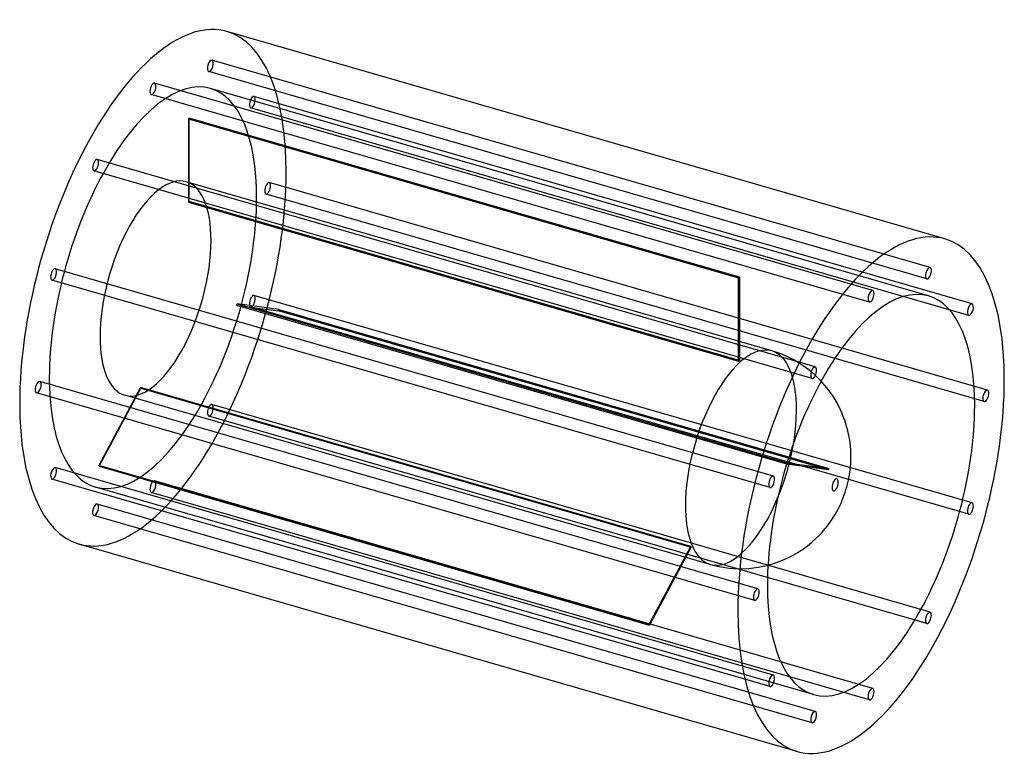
# Model space of a CAD drawing. Header units: millimetres. Extents: x -665 to 665, y -502 to 502.
import ezdxf

# ---------------------------------------------------------------- set-up
doc = ezdxf.new("R2010")
doc.units = ezdxf.units.MM
doc.layers.add('HIDDEN', color=7, linetype='Continuous')
doc.layers.add('THICK', color=7, linetype='Continuous')

msp = doc.modelspace()

# ---------------------------------------------------------------- linework, layer by layer
at = {"layer": 'HIDDEN'}
for p, q in [((564.7, 167.3), (-405.3, 447.3)), ((560.3, 151.9), (-409.7, 431.9)), ((487.2, 136.2), (-482.8, 416.2)), ((482.8, 120.8), (-487.2, 400.8)), ((562.6, 129), (-407.3, 409)), ((621.4, 118.2), (-348.5, 398.2)), ((617, 102.8), (-353, 382.8)), ((-437, 368.1), (-437, 255.5)), ((-437, 368.1), (306.1, 153.6)), ((-436, 256.3), (-436, 368.9)), ((307.1, 154.4), (-436, 368.9)), ((409.7, 33.1), (-560.3, 313.1)), ((405.3, 17.7), (-564.7, 297.7)), ((350.9, 54.8), (-439.9, 283.1)), ((642.2, 1.9), (-327.8, 281.9)), ((637.8, -13.5), (-332.2, 266.5)), ((-437, 255.5), (306.1, 41)), ((307.1, 41.8), (-436, 256.3)), ((353, -114.3), (-617, 165.7)), ((348.5, -129.7), (-621.4, 150.3)), ((306.1, 41), (306.1, 153.6)), ((307.1, 154.4), (307.1, 41.8)), ((621.4, -150.3), (-348.5, 129.7)), ((371.3, -98.2), (-371.8, 116.3)), ((-371.8, 116.3), (-315.5, 108.8)), ((-371.3, 118.3), (371.8, -96.2)), ((-315, 110.7), (-371.3, 118.3)), ((617, -165.7), (-353, 114.3)), ((427.6, -105.7), (-315.5, 108.8)), ((-315, 110.7), (428.1, -103.8)), ((363.1, 50.7), (350.9, 54.8)), ((373.5, 46.2), (363.1, 50.7)), ((379.9, 43), (373.5, 46.2)), ((388.5, 38), (379.9, 43)), ((397.7, 31.7), (388.5, 38)), ((408, 23.3), (397.7, 31.7)), ((332.2, -266.5), (-637.8, 13.5)), ((417.5, 14.1), (408, 23.3)), ((-501.7, 5.3), (-558, -99.7)), ((-557.5, -100.8), (-501.2, 4.3)), ((241.4, -209.2), (-501.7, 5.3)), ((-501.2, 4.3), (241.9, -210.2)), ((327.8, -281.9), (-642.2, -1.9)), ((267.7, -233.4), (-523.1, -5.1)), ((564.7, -297.7), (-405.3, -17.7)), ((560.3, -313.1), (-409.7, -33.1)), ((353, -382.8), (-617, -102.8)), ((185.1, -314.2), (-558, -99.7)), ((-557.5, -100.8), (185.6, -315.3)), ((427.6, -105.7), (371.3, -98.2)), ((371.8, -96.2), (428.1, -103.8)), ((348.5, -398.2), (-621.4, -118.2)), ((407.3, -409), (-562.6, -129)), ((487.2, -400.8), (-482.8, -120.8)), ((482.8, -416.2), (-487.2, -136.2)), ((409.7, -431.9), (-560.3, -151.9)), ((405.3, -447.3), (-564.7, -167.3)), ((185.1, -314.2), (241.4, -209.2)), ((241.9, -210.2), (185.6, -315.3)), ((267.7, -233.4), (280.3, -236.4)), ((280.3, -236.4), (293.2, -238.4)), ((293.2, -238.4), (306.6, -239.2)), ((306.6, -239.2), (319.7, -238.8)), ((319.7, -238.8), (332.7, -237.2)), ((332.7, -237.2), (345.8, -234.4))]:
    msp.add_line(p, q, dxfattribs=at)
for centre, major_axis, start_param, end_param in [((-485, 140), (99.8, 345.9), -0.982794, 0), ((-407.5, 439.6), (-2.22, -7.69), -3.077189, -0.000096), ((-407.5, 439.6), (-2.22, -7.69), 0.064404, 3.141497), ((-407.5, 439.6), (-2.22, -7.69), 3.141497, 3.205996), ((-407.5, 439.6), (-2.22, -7.69), -0.000096, 0.064404), ((-485, 140), (-77.7, -269), -3.141592, -0.982794), ((-485, 408.5), (-2.22, -7.69), -2.55359, 0.000007), ((-485, 408.5), (-2.22, -7.69), -3.141586, -2.55359), ((-485, 408.5), (-2.22, -7.69), 0.588003, 3.141599), ((-485, 408.5), (-2.22, -7.69), 0.000007, 0.588003), ((-485, 140), (-77.7, -269), 2.158799, 3.141593), ((-350.7, 390.5), (-2.22, -7.69), -3.141501, -0.459195), ((-350.7, 390.5), (-2.22, -7.69), 0.000091, 2.682398), ((-350.7, 390.5), (-2.22, -7.69), 2.682398, 3.141684), ((-350.7, 390.5), (-2.22, -7.69), -0.459195, 0.000091), ((-436.5, 126), (-77.7, -269), -2.557161, -2.550019), ((-562.5, 305.4), (-2.22, -7.69), -2.029991, 0.000091), ((-562.5, 305.4), (-2.22, -7.69), -3.141501, -2.029991), ((-562.5, 305.4), (-2.22, -7.69), 1.111601, 3.141684), ((-485, 140), (99.8, 345.9), -3.141593, -0.982794), ((-562.5, 305.4), (-2.22, -7.69), 0.000091, 1.111601), ((-481.5, 139), (41.6, 144.1), 0, 2.158799), ((-481.5, 139), (41.6, 144.1), -0.982794, 0), ((-330, 274.2), (-2.22, -7.69), -3.141586, -0.982794), ((-330, 274.2), (-2.22, -7.69), 2.158799, 3.141599), ((-330, 274.2), (-2.22, -7.69), -0.982794, 0.000007), ((-330, 274.2), (-2.22, -7.69), 0.000007, 2.158799), ((-485, 140), (-77.7, -269), 0, 2.158799), ((-436.5, 126), (-41.6, -144.1), -2.560257, -2.546923), ((-481.5, 139), (41.6, 144.1), -3.141592, -0.982794), ((-619.2, 158), (-2.22, -7.69), 3.141497, 4.776793), ((-619.2, 158), (-2.22, -7.69), 1.6352, 3.141497), ((-619.2, 158), (-2.22, -7.69), -1.506392, -0.000096), ((-619.2, 158), (-2.22, -7.69), -0.000096, 1.6352), ((306.6, -88.5), (77.7, 269), 0.584431, 0.591574), ((-350.7, 122), (-2.22, -7.69), -1.506392, -0.000096), ((-350.7, 122), (-2.22, -7.69), 3.141497, 4.776793), ((-350.7, 122), (-2.22, -7.69), -0.000096, 1.6352), ((-350.7, 122), (-2.22, -7.69), 1.6352, 3.141497), ((-436.5, 126), (-41.6, -144.1), 1.628533, 1.641867), ((-436.5, 126), (-77.7, -269), 1.631629, 1.638772), ((-481.5, 139), (41.6, 144.1), 2.158799, 3.141593), ((309.3, -89.3), (-41.6, -144.1), -3.141486, -0.982794), ((309.3, -89.3), (-41.6, -144.1), 2.158799, 3.141593), ((306.6, -88.5), (41.6, 144.1), 0.581336, 0.594669), ((-640, 5.8), (-2.22, -7.69), -3.141586, -0.982794), ((-640, 5.8), (-2.22, -7.69), 2.158799, 3.141599), ((-485, 140), (-77.7, -269), -0.982794, 0), ((-640, 5.8), (-2.22, -7.69), -0.982794, 0.000007), ((-640, 5.8), (-2.22, -7.69), 0.000007, 2.158799), ((-436.5, 126), (-41.6, -144.1), -0.465862, -0.452528), ((-407.5, -25.4), (-2.22, -7.69), -2.029991, 0.000091), ((-407.5, -25.4), (-2.22, -7.69), -3.141501, -2.029991), ((-407.5, -25.4), (-2.22, -7.69), 1.111601, 3.141684), ((309.3, -89.3), (-41.6, -144.1), 0.588003, 2.158799), ((-407.5, -25.4), (-2.22, -7.69), 0.000091, 1.111601), ((-619.2, -110.5), (-2.22, -7.69), -3.141501, -0.459195), ((-619.2, -110.5), (-2.22, -7.69), 0.000091, 2.682398), ((-619.2, -110.5), (-2.22, -7.69), 2.682398, 3.141684), ((-436.5, 126), (-77.7, -269), -0.462766, -0.455624), ((306.6, -88.5), (41.6, 144.1), -1.513059, -1.499726), ((306.6, -88.5), (77.7, 269), -1.509964, -1.502821), ((-619.2, -110.5), (-2.22, -7.69), -0.459195, 0.000091), ((-485, -128.5), (-2.22, -7.69), -2.55359, 0.000007), ((-485, -128.5), (-2.22, -7.69), -3.141586, -2.55359), ((-485, -128.5), (-2.22, -7.69), 0.588003, 3.141599), ((-485, -128.5), (-2.22, -7.69), 0.000007, 0.588003), ((-562.5, -159.6), (-2.22, -7.69), -3.077189, -0.000096), ((-562.5, -159.6), (-2.22, -7.69), 0.064404, 3.141497), ((-562.5, -159.6), (-2.22, -7.69), 3.141497, 3.205996), ((309.3, -89.3), (-41.6, -144.1), -0.982794, 0.588003), ((-562.5, -159.6), (-2.22, -7.69), -0.000096, 0.064404), ((306.6, -88.5), (41.6, 144.1), 2.675731, 2.689064), ((306.6, -88.5), (77.7, 269), 2.678826, 2.685969)]:
    msp.add_ellipse(centre, major_axis=major_axis, ratio=0.433013, start_param=start_param, end_param=end_param, dxfattribs=at)
at = {"layer": 'THICK'}
for p, q in [((584.8, 205.9), (-385.1, 485.9)), ((425.3, 5.1), (417.5, 14.1)), ((432.7, -5), (425.3, 5.1)), ((439.1, -15.5), (432.7, -5)), ((444.1, -25.5), (439.1, -15.5)), ((448.4, -35.9), (444.1, -25.5)), ((449.9, -40.1), (448.4, -35.9)), ((452, -46.6), (449.9, -40.1)), ((453.7, -53.1), (452, -46.6)), ((455, -59.4), (453.7, -53.1)), ((456.1, -65.6), (455, -59.4)), ((456.6, -69.1), (456.1, -65.6)), ((457.1, -74.1), (456.6, -69.1)), ((457.5, -78.9), (457.1, -74.1)), ((457.7, -83.5), (457.5, -78.9)), ((457.5, -97.3), (457.7, -92.7)), ((457.8, -88), (457.7, -83.5)), ((457.7, -92.7), (457.8, -88)), ((455.8, -112.1), (456.7, -105.9)), ((456.7, -105.9), (457.1, -101.7)), ((457.1, -101.7), (457.5, -97.3)), ((454, -121.5), (454.8, -117.9)), ((454.8, -117.9), (455.8, -112.1)), ((450, -136), (451.1, -132.4)), ((451.1, -132.4), (452.2, -128.8)), ((452.2, -128.8), (453.2, -125.2)), ((453.2, -125.2), (454, -121.5)), ((446, -146.7), (447.5, -142.9)), ((447.5, -142.9), (448.8, -139.5)), ((448.8, -139.5), (450, -136)), ((438.7, -161.9), (440.8, -158.1)), ((440.8, -158.1), (442.7, -154.3)), ((442.7, -154.3), (444.4, -150.5)), ((444.4, -150.5), (446, -146.7)), ((431, -174.4), (433.8, -170.1)), ((433.8, -170.1), (436.4, -165.9)), ((436.4, -165.9), (438.7, -161.9)), ((419, -189.7), (423.1, -185)), ((423.1, -185), (424.6, -183)), ((424.6, -183), (427.9, -178.8)), ((427.9, -178.8), (431, -174.4)), ((405.1, -203.3), (410, -199)), ((410, -199), (414.7, -194.3)), ((414.7, -194.3), (419, -189.7)), ((385.1, -485.9), (-584.8, -205.9)), ((391.6, -213.7), (396.9, -209.9)), ((396.9, -209.9), (402, -205.9)), ((402, -205.9), (405.1, -203.3)), ((357.1, -231), (370, -225.8)), ((370, -225.8), (380, -220.8)), ((380, -220.8), (386, -217.3)), ((386, -217.3), (391.6, -213.7)), ((345.8, -234.4), (357.1, -231))]:
    msp.add_line(p, q, dxfattribs=at)
for centre, major_axis, start_param, end_param in [((-485, 140), (99.8, 345.9), 0, 2.158799), ((485, -140), (-99.8, -345.9), -3.141593, -0.982794), ((485, -140), (-99.8, -345.9), 2.158799, 3.141593), ((562.5, 159.6), (2.22, 7.69), 0.064404, 3.141497), ((562.5, 159.6), (2.22, 7.69), -3.077189, -0.000096), ((562.5, 159.6), (2.22, 7.69), -0.000096, 0.064404), ((562.5, 159.6), (2.22, 7.69), 3.141497, 3.205996), ((485, -140), (77.7, 269), 0, 2.158799), ((485, 128.5), (2.22, 7.69), 0.588003, 3.141599), ((485, 128.5), (2.22, 7.69), 0.000007, 0.588003), ((485, 128.5), (2.22, 7.69), -2.55359, 0.000007), ((485, 128.5), (2.22, 7.69), -3.141586, -2.55359), ((485, -140), (77.7, 269), -0.982794, 0), ((619.2, 110.5), (2.22, 7.69), 0.000091, 2.682398), ((619.2, 110.5), (2.22, 7.69), -3.141501, -0.459195), ((619.2, 110.5), (2.22, 7.69), -0.459195, 0.000091), ((619.2, 110.5), (2.22, 7.69), 2.682398, 3.141684), ((407.5, 25.4), (2.22, 7.69), 1.111601, 3.141684), ((407.5, 25.4), (2.22, 7.69), 0.000091, 1.111601), ((407.5, 25.4), (2.22, 7.69), -2.029991, 0.000091), ((485, -140), (-99.8, -345.9), 0, 2.158799), ((407.5, 25.4), (2.22, 7.69), -3.141501, -2.029991), ((640, -5.8), (2.22, 7.69), 0.000007, 2.158799), ((640, -5.8), (2.22, 7.69), -0.982794, 0.000007), ((640, -5.8), (2.22, 7.69), 2.158799, 3.141599), ((640, -5.8), (2.22, 7.69), -3.141586, -0.982794), ((-485, 140), (99.8, 345.9), 2.158799, 3.141593), ((485, -140), (77.7, 269), -3.141592, -0.982794), ((350.7, -122), (2.22, 7.69), -0.000096, 1.6352), ((350.7, -122), (2.22, 7.69), -1.506392, -0.000096), ((436.5, -126), (-2.34, -8.09), 2.158799, 5.300392), ((350.7, -122), (2.22, 7.69), 1.6352, 3.141497), ((350.7, -122), (2.22, 7.69), 3.141497, 4.776793), ((436.5, -126), (-2.34, -8.09), -0.982794, 2.158799), ((619.2, -158), (2.22, 7.69), 1.6352, 3.141497), ((619.2, -158), (2.22, 7.69), -0.000096, 1.6352), ((619.2, -158), (2.22, 7.69), 3.141497, 4.776793), ((619.2, -158), (2.22, 7.69), -1.506392, -0.000096), ((485, -140), (77.7, 269), 2.158799, 3.141593), ((330, -274.2), (2.22, 7.69), 0.000007, 2.158799), ((330, -274.2), (2.22, 7.69), 2.158799, 3.141599), ((330, -274.2), (2.22, 7.69), -3.141586, -0.982794), ((330, -274.2), (2.22, 7.69), -0.982794, 0.000007), ((485, -140), (-99.8, -345.9), -0.982794, 0), ((562.5, -305.4), (2.22, 7.69), 1.111601, 3.141684), ((562.5, -305.4), (2.22, 7.69), 0.000091, 1.111601), ((562.5, -305.4), (2.22, 7.69), -2.029991, 0.000091), ((562.5, -305.4), (2.22, 7.69), -3.141501, -2.029991), ((350.7, -390.5), (2.22, 7.69), 0.000091, 2.682398), ((350.7, -390.5), (2.22, 7.69), -3.141501, -0.459195), ((350.7, -390.5), (2.22, 7.69), -0.459195, 0.000091), ((350.7, -390.5), (2.22, 7.69), 2.682398, 3.141684), ((485, -408.5), (2.22, 7.69), 0.588003, 3.141599), ((485, -408.5), (2.22, 7.69), 0.000007, 0.588003), ((485, -408.5), (2.22, 7.69), -2.55359, 0.000007), ((485, -408.5), (2.22, 7.69), -3.141586, -2.55359), ((407.5, -439.6), (2.22, 7.69), 0.064404, 3.141497), ((407.5, -439.6), (2.22, 7.69), -3.077189, -0.000096), ((407.5, -439.6), (2.22, 7.69), -0.000096, 0.064404), ((407.5, -439.6), (2.22, 7.69), 3.141497, 3.205996)]:
    msp.add_ellipse(centre, major_axis=major_axis, ratio=0.433013, start_param=start_param, end_param=end_param, dxfattribs=at)

doc.saveas('drawing.dxf')
